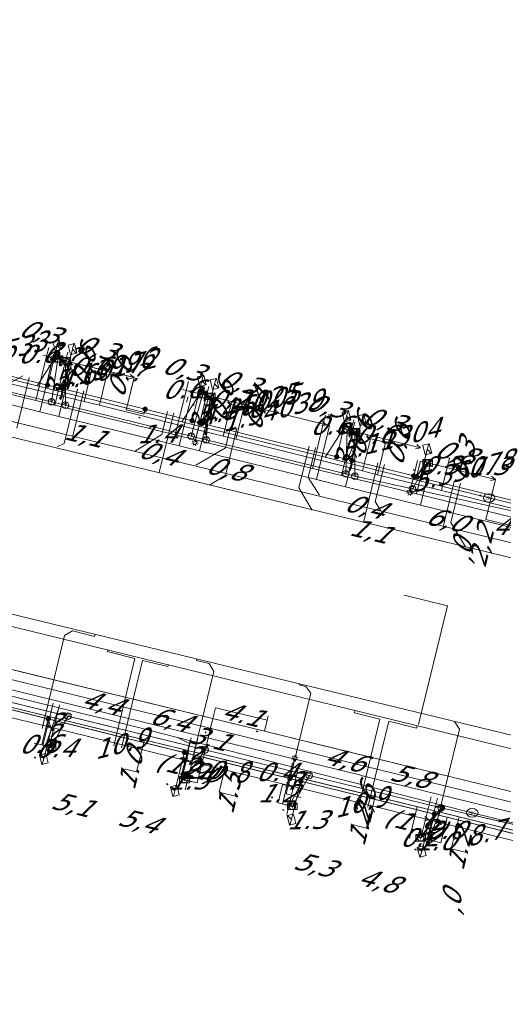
# Model space of a CAD drawing. Header units: metres. Extents: x 124576 to 133557, y 395865 to 402386.
# Tile 69 of 256: x 126181 to 126218, y 398135 to 398210. Entities that reach past the tile are written whole.
import ezdxf
from ezdxf.enums import TextEntityAlignment as Align

# ---------------------------------------------------------------- set-up
doc = ezdxf.new("R2010")
doc.units = ezdxf.units.M
doc.header["$MEASUREMENT"] = 0
for name, color, linetype, lineweight, true_color in [('LG_Datatransport_KPN_BV', 3, 'Continuous', 13, 0x00ff00), ('LG_Datatransport_Reggefiber_Operator_BV', 3, 'Continuous', 13, 0x00ff00), ('LG_Datatransport_Ziggo_BV', 3, 'Continuous', 13, 0x00ff00), ('LG_Laag_Spanning_Enexis_Netbeheer_BV', 7, 'Continuous', 13, 0x960000), ('LG_Midden_Spanning_Enexis_Netbeheer_BV', 7, 'Continuous', 13, 0xd20000), ('LG_Riool_Vrij_Verval_Gemeente_Tilburg_Ruimtelijke_Uitvoering', 7, 'Continuous', 13, 0xca00a0), ('LG_unet-4_Brabant_Water', 5, 'Continuous', 13, 0x0000ff), ('LG_warmte_Ennatuurlijk_BV', 7, 'Continuous', 13, 0x008080), ('MV_Datatransport_lijn', 3, 'Continuous', 0, 0x00ff00), ('MV_warmte_lijn', 7, 'Continuous', 0, 0x008080)]:
    doc.layers.add(name, color=color, linetype=linetype, lineweight=lineweight, true_color=true_color)
for name, color, linetype, lineweight in [('LG_Datatransport_P_KPN_BV', 7, 'Continuous', 0), ('LG_Laag_Spanning_P_Enexis_Netbeheer_BV', 7, 'Continuous', 0), ('LG_unet-4_P_Brabant_Water', 7, 'Continuous', 0), ('MV_Datatransport', 7, 'Continuous', 0), ('MV_Laag_Spanning', 7, 'Continuous', 0), ('MV_Laag_Spanning_lijn', 7, 'Continuous', 0), ('MV_Laag_Spanning_pijl', 7, 'Continuous', 0), ('MV_Midden_Spanning', 7, 'Continuous', 0), ('MV_Midden_Spanning_lijn', 7, 'Continuous', 0), ('MV_Midden_Spanning_pijl', 7, 'Continuous', 0), ('MV_unet-4', 7, 'Continuous', 0), ('MV_warmte', 7, 'Continuous', 0)]:
    doc.layers.add(name, color=color, linetype=linetype, lineweight=lineweight)
doc.styles.add('Klic_Annotatie', font='verdanai.ttf', dxfattribs={"oblique": 20, "height": 1.4})
doc.styles.add('Style-Arial', font='arial.ttf')

# ---------------------------------------------------------------- blocks, each defined once
blk = doc.blocks.new('Mof')
at = {"layer": 'LG_Laag_Spanning_P_Enexis_Netbeheer_BV'}
h = blk.add_hatch(color=256, dxfattribs=at)
edge = h.paths.add_edge_path()
edge.add_arc((0, 0), 2, 0, 360)
blk = doc.blocks.new('DeliveryPoint')
at = {"layer": 'LG_Laag_Spanning_P_Enexis_Netbeheer_BV', "flags": 128}
blk.add_lwpolyline([(-3.75, -2.5), (3.75, -2.5), (3.75, 2.5), (-3.75, 2.5), (-3.75, -2.5)], close=True, dxfattribs=at)
blk.add_lwpolyline([(-3.75, 2.5), (-3.75, 2.16), (0, 0), (3.75, 2.16)], dxfattribs=at)
blk = doc.blocks.new('Streetlight')
at = {"layer": 'LG_Laag_Spanning_P_Enexis_Netbeheer_BV'}
for p, q in [((-1.77, 1.77), (-1.06, 1.06)), ((0, 2.5), (0, 1.5)), ((1.77, 1.77), (1.06, 1.06)), ((-1.06, -1.06), (-1.77, -1.77)), ((0, -1.5), (0, -2.5)), ((1.06, -1.06), (1.77, -1.77))]:
    blk.add_line(p, q, dxfattribs=at)
at = {"layer": 'LG_Laag_Spanning_P_Enexis_Netbeheer_BV', "flags": 128}
for points in [[(-2.5, 0), (-1.5, 0)], [(1.5, 0), (2.5, 0)]]:
    blk.add_lwpolyline(points, dxfattribs=at)
at = {"layer": 'LG_Laag_Spanning_P_Enexis_Netbeheer_BV'}
blk.add_circle((0, 0), 1.5, dxfattribs=at)
blk = doc.blocks.new('m_pijl')
at = {"layer": 'MV_Laag_Spanning_pijl'}
blk.add_hatch(color=7, dxfattribs=at).paths.add_polyline_path([(-1, -0.33), (-1, 0), (-1, 0.33), (0, 0)])
at = {"layer": 'MV_Laag_Spanning_pijl', "flags": 128}
blk.add_lwpolyline([(-1, 0), (-1, 0.33), (0, 0), (-1, -0.33), (-1, 0)], close=True, dxfattribs=at)
blk = doc.blocks.new('m_pijl_1')
at = {"layer": 'MV_Midden_Spanning_pijl'}
blk.add_hatch(color=7, dxfattribs=at).paths.add_polyline_path([(-1, -0.33), (-1, 0), (-1, 0.33), (0, 0)])
at = {"layer": 'MV_Midden_Spanning_pijl', "flags": 128}
blk.add_lwpolyline([(-1, 0), (-1, 0.33), (0, 0), (-1, -0.33), (-1, 0)], close=True, dxfattribs=at)
blk = doc.blocks.new('FireHydrant')
at = {"layer": 'LG_unet-4_P_Brabant_Water'}
blk.add_ellipse((0, 0), major_axis=(4.45, 0), ratio=0.727642, dxfattribs=at)
at = {"layer": 'LG_unet-4_P_Brabant_Water', "style": 'Style-Arial'}
blk.add_text('BK', height=2.5, dxfattribs=at).set_placement((0, 0), align=Align.MIDDLE_CENTER)
blk = doc.blocks.new('Onbekend_3')
at = {"layer": 'LG_Datatransport_P_KPN_BV'}
blk.add_hatch(color=256, dxfattribs=at).paths.add_polyline_path([(-0.25, -1.07, -0.262633), (0.23, 0.15), (0.59, 0.47, 0.379827), (0.7, 1.26), (0.69, 1.26, 0.228508), (-0.03, 1.53), (-0.03, 1.52, 0.459053), (-0.82, 0.79), (-1.29, 0.85, -0.414214), (-0.08, 2, -0.243799), (1.09, 1.52, -0.379827), (0.9, 0.11), (0.54, -0.2, 0.262633), (0.23, -1.08), (-0.17, -1.07)])
blk.add_circle((0, 0), 2.5, dxfattribs=at)
at = {"layer": 'LG_Datatransport_P_KPN_BV', "extrusion": (0, 0, -1)}
blk.add_solid([(0.34, -2.06), (-0.21, -2.06), (0.34, -1.51), (-0.21, -1.51)], dxfattribs=at)
blk = doc.blocks.new('PuntVanLevering_1')
at = {"layer": 'LG_Datatransport_P_KPN_BV', "flags": 128}
blk.add_lwpolyline([(-3.75, -2.5), (3.75, -2.5), (3.75, 2.5), (-3.75, 2.5), (-3.75, -2.5)], close=True, dxfattribs=at)
blk.add_lwpolyline([(-3.75, 2.5), (-3.75, 2.16), (0, 0), (3.75, 2.16)], dxfattribs=at)

msp = doc.modelspace()

# ---------------------------------------------------------------- linework, layer by layer
at = {"layer": 'LG_Datatransport_KPN_BV'}
for p, q in [((126183.19, 398181.22), (126183.69, 398184.5)), ((126184.26, 398180.96), (126184.27, 398184.36)), ((126183.19, 398181.22), (126172.85, 398183.67)), ((126193.88, 398178.61), (126194.76, 398181.79)), ((126195.04, 398178.32), (126195.34, 398181.65)), ((126184.26, 398180.96), (126183.19, 398181.22)), ((126193.88, 398178.61), (126184.26, 398180.96)), ((126195.04, 398178.32), (126193.88, 398178.61)), ((126205.73, 398175.71), (126205.83, 398179.08)), ((126206.41, 398175.55), (126206.42, 398178.94)), ((126205.73, 398175.71), (126195.04, 398178.32)), ((126210.82, 398174.56), (126211.98, 398176.56)), ((126206.41, 398175.55), (126205.73, 398175.71)), ((126210.82, 398174.56), (126206.41, 398175.55)), ((126210.82, 398174.56), (126234.91, 398169.23)), ((126176.17, 398159.2), (126184.46, 398157.18)), ((126184.46, 398157.18), (126183.17, 398154.8)), ((126184.46, 398157.18), (126194.95, 398154.61)), ((126194.95, 398154.61), (126193.37, 398152.33)), ((126194.95, 398154.61), (126202.92, 398152.65)), ((126202.92, 398152.65), (126201.63, 398150.28)), ((126202.92, 398152.65), (126213.02, 398150.17)), ((126213.02, 398150.17), (126211.45, 398147.88)), ((126213.02, 398150.17), (126221.72, 398148.17))]:
    msp.add_line(p, q, dxfattribs=at)
at = {"layer": 'LG_Datatransport_Reggefiber_Operator_BV'}
for p, q in [((126183.193, 398181.222), (126183.686, 398184.499)), ((126184.262, 398180.961), (126184.268, 398184.357)), ((126172.849, 398183.669), (126183.193, 398181.222)), ((126193.879, 398178.609), (126194.76, 398181.791)), ((126195.044, 398178.324), (126195.342, 398181.649)), ((126183.193, 398181.222), (126184.262, 398180.961)), ((126184.262, 398180.961), (126193.879, 398178.609)), ((126193.879, 398178.609), (126195.044, 398178.324)), ((126205.73, 398175.711), (126205.834, 398179.083)), ((126206.41, 398175.545), (126206.416, 398178.941)), ((126195.044, 398178.324), (126205.73, 398175.711)), ((126210.818, 398174.564), (126211.983, 398176.56)), ((126205.73, 398175.711), (126206.41, 398175.545)), ((126206.41, 398175.545), (126210.818, 398174.564)), ((126210.818, 398174.564), (126234.91, 398169.23)), ((126176.172, 398159.199), (126184.457, 398157.181)), ((126183.166, 398154.802), (126184.457, 398157.181)), ((126184.457, 398157.181), (126194.947, 398154.61)), ((126193.371, 398152.327), (126194.947, 398154.61)), ((126194.947, 398154.61), (126202.919, 398152.649)), ((126201.633, 398150.285), (126202.919, 398152.649)), ((126202.919, 398152.649), (126213.02, 398150.174)), ((126211.446, 398147.885), (126213.02, 398150.174))]:
    msp.add_line(p, q, dxfattribs=at)
at = {"layer": 'LG_Datatransport_Reggefiber_Operator_BV', "flags": 128}
for points in [[(126138.916, 398168.588), (126165.488, 398161.818), (126176.172, 398159.199), (126184.457, 398157.181), (126194.947, 398154.61), (126202.919, 398152.649), (126213.02, 398150.174), (126221.718, 398148.174), (126225.188, 398147.293), (126225.216, 398147.287), (126231.095, 398145.727), (126239.177, 398143.775), (126247.905, 398141.636)], [(126213.02, 398150.174), (126221.718, 398148.174), (126225.188, 398147.293)]]:
    msp.add_lwpolyline(points, dxfattribs=at)
at = {"layer": 'LG_Datatransport_Ziggo_BV'}
for p, q in [((126176.012, 398183.581), (126185.7, 398181.249)), ((126186.27, 398183.616), (126185.7, 398181.249)), ((126187.439, 398183.33), (126186.87, 398180.967)), ((126185.7, 398181.249), (126186.87, 398180.967)), ((126186.87, 398180.967), (126196.338, 398178.603)), ((126196.939, 398181.01), (126196.338, 398178.603)), ((126197.911, 398180.772), (126197.309, 398178.36)), ((126196.338, 398178.603), (126197.309, 398178.36)), ((126197.309, 398178.36), (126206.986, 398175.943)), ((126207.601, 398178.403), (126206.986, 398175.943)), ((126208.767, 398178.118), (126208.151, 398175.652)), ((126213.659, 398176.922), (126213.037, 398174.431)), ((126206.986, 398175.943), (126208.151, 398175.652)), ((126208.151, 398175.652), (126213.037, 398174.431)), ((126213.037, 398174.431), (126218.883, 398172.97)), ((126190.305, 398155.364), (126179.123, 398158.098)), ((126189.703, 398152.924), (126190.305, 398155.364)), ((126196.622, 398153.82), (126190.305, 398155.364)), ((126196.017, 398151.381), (126196.622, 398153.82)), ((126207.959, 398151.047), (126196.622, 398153.82)), ((126207.384, 398148.602), (126207.959, 398151.047)), ((126214.392, 398149.474), (126207.959, 398151.047)), ((126213.794, 398147.035), (126214.392, 398149.474)), ((126225.067, 398146.865), (126214.392, 398149.474))]:
    msp.add_line(p, q, dxfattribs=at)
at = {"layer": 'LG_Datatransport_Ziggo_BV', "flags": 128}
for points in [[(126208.767, 398178.118), (126208.151, 398175.652), (126206.986, 398175.943), (126197.309, 398178.36), (126196.338, 398178.603), (126186.87, 398180.967), (126185.7, 398181.249), (126176.012, 398183.581), (126175.233, 398183.769), (126146.502, 398190.732), (126146.624, 398191.217)], [(126197.911, 398180.772), (126197.309, 398178.36), (126196.338, 398178.603), (126186.87, 398180.967), (126185.7, 398181.249), (126176.012, 398183.581), (126175.233, 398183.769), (126146.502, 398190.732), (126146.624, 398191.217)], [(126186.27, 398183.616), (126185.7, 398181.249), (126176.012, 398183.581), (126175.233, 398183.769), (126146.502, 398190.732), (126146.624, 398191.217)], [(126213.659, 398176.922), (126213.037, 398174.431), (126208.151, 398175.652), (126206.986, 398175.943), (126197.309, 398178.36), (126196.338, 398178.603), (126186.87, 398180.967), (126185.7, 398181.249), (126176.012, 398183.581), (126175.233, 398183.769), (126146.502, 398190.732), (126146.624, 398191.217)], [(126207.601, 398178.403), (126206.986, 398175.943), (126197.309, 398178.36), (126196.338, 398178.603), (126186.87, 398180.967), (126185.7, 398181.249), (126176.012, 398183.581), (126175.233, 398183.769), (126146.502, 398190.732), (126146.624, 398191.217)], [(126196.939, 398181.01), (126196.338, 398178.603), (126186.87, 398180.967), (126185.7, 398181.249), (126176.012, 398183.581), (126175.233, 398183.769), (126146.502, 398190.732), (126146.624, 398191.217)], [(126187.439, 398183.33), (126186.87, 398180.967), (126185.7, 398181.249), (126176.012, 398183.581), (126175.233, 398183.769), (126146.502, 398190.732), (126146.624, 398191.217)], [(126146.624, 398191.217), (126146.502, 398190.732), (126175.233, 398183.769), (126176.012, 398183.581), (126185.7, 398181.249), (126186.87, 398180.967), (126196.338, 398178.603), (126197.309, 398178.36), (126206.986, 398175.943), (126208.151, 398175.652), (126213.037, 398174.431), (126218.883, 398172.97), (126234.651, 398169.243), (126242.626, 398167.251), (126245.148, 398166.621), (126253.015, 398164.656)], [(126125.687, 398030.378), (126125.631, 398030.188), (126104.129, 398035.391), (126110.695, 398060.408), (126124.034, 398116.003), (126136.778, 398168.45), (126247.83, 398141.3)], [(126168.307, 398092.184), (126168.341, 398092.142), (126153.065, 398096.488), (126143.413, 398098.425), (126121.095, 398103.755), (126136.778, 398168.45), (126247.83, 398141.3)], [(126247.83, 398141.3), (126242.773, 398142.536), (126231.971, 398145.177), (126225.067, 398146.865), (126214.392, 398149.474), (126207.959, 398151.047), (126196.622, 398153.82), (126190.305, 398155.364), (126179.123, 398158.098), (126173.292, 398159.523), (126158.263, 398163.197), (126138.896, 398167.932), (126136.987, 398168.399), (126136.778, 398168.45), (126135.749, 398164.212), (126135.445, 398162.958), (126134.418, 398158.728), (126134.171, 398157.712), (126133.122, 398153.388), (126132.899, 398152.467), (126131.631, 398147.246), (126130.344, 398141.944), (126129.082, 398136.759), (126127.803, 398131.497)], [(126247.83, 398141.3), (126242.773, 398142.536), (126231.971, 398145.177), (126225.067, 398146.865), (126214.392, 398149.474), (126207.959, 398151.047), (126196.622, 398153.82), (126190.305, 398155.364), (126179.123, 398158.098), (126173.292, 398159.523), (126158.263, 398163.197), (126138.896, 398167.932), (126136.987, 398168.399), (126136.778, 398168.45), (126135.749, 398164.212), (126135.445, 398162.958), (126134.418, 398158.728), (126134.171, 398157.712), (126133.122, 398153.388), (126132.899, 398152.467), (126131.631, 398147.246), (126130.344, 398141.944), (126129.082, 398136.759), (126127.803, 398131.497)], [(126158.218, 398162.979), (126158.263, 398163.197), (126247.83, 398141.3)], [(126247.83, 398141.3), (126242.773, 398142.536), (126231.971, 398145.177), (126225.067, 398146.865), (126214.392, 398149.474), (126207.959, 398151.047), (126196.622, 398153.82), (126190.305, 398155.364), (126179.123, 398158.098), (126173.292, 398159.523), (126158.263, 398163.197), (126158.218, 398162.979)], [(126247.83, 398141.3), (126242.773, 398142.536), (126231.971, 398145.177), (126225.067, 398146.865), (126214.392, 398149.474), (126207.959, 398151.047), (126196.622, 398153.82), (126190.305, 398155.364), (126179.123, 398158.098), (126173.292, 398159.523), (126158.263, 398163.197), (126158.218, 398162.979)], [(126247.83, 398141.3), (126242.773, 398142.536), (126231.971, 398145.177), (126225.067, 398146.865), (126214.392, 398149.474), (126207.959, 398151.047), (126196.622, 398153.82), (126190.305, 398155.364), (126179.123, 398158.098), (126173.292, 398159.523), (126158.263, 398163.197), (126158.218, 398162.979)], [(126242.16, 398140.1), (126242.773, 398142.536), (126231.971, 398145.177), (126225.067, 398146.865), (126214.392, 398149.474), (126207.959, 398151.047), (126196.622, 398153.82), (126190.305, 398155.364), (126179.123, 398158.098), (126173.292, 398159.523), (126158.263, 398163.197), (126158.218, 398162.979)], [(126231.375, 398142.737), (126231.971, 398145.177), (126225.067, 398146.865), (126214.392, 398149.474), (126207.959, 398151.047), (126196.622, 398153.82), (126190.305, 398155.364), (126179.123, 398158.098), (126173.292, 398159.523), (126158.263, 398163.197), (126158.218, 398162.979)], [(126224.479, 398144.422), (126225.067, 398146.865), (126214.392, 398149.474), (126207.959, 398151.047), (126196.622, 398153.82), (126190.305, 398155.364), (126179.123, 398158.098), (126173.292, 398159.523), (126158.263, 398163.197), (126158.218, 398162.979)], [(126213.794, 398147.035), (126214.392, 398149.474), (126207.959, 398151.047), (126196.622, 398153.82), (126190.305, 398155.364), (126179.123, 398158.098), (126173.292, 398159.523), (126158.263, 398163.197), (126158.218, 398162.979)], [(126207.384, 398148.602), (126207.959, 398151.047), (126196.622, 398153.82), (126190.305, 398155.364), (126179.123, 398158.098), (126173.292, 398159.523), (126158.263, 398163.197), (126158.218, 398162.979)], [(126196.017, 398151.381), (126196.622, 398153.82), (126190.305, 398155.364), (126179.123, 398158.098), (126173.292, 398159.523), (126158.263, 398163.197), (126158.218, 398162.979)], [(126189.703, 398152.924), (126190.305, 398155.364), (126179.123, 398158.098), (126173.292, 398159.523), (126158.263, 398163.197), (126158.218, 398162.979)]]:
    msp.add_lwpolyline(points, dxfattribs=at)
at = {"layer": 'LG_Laag_Spanning_Enexis_Netbeheer_BV'}
for p, q in [((126182.887, 398182.495), (126183.632, 398185.542)), ((126184.053, 398182.212), (126184.797, 398185.257)), ((126193.956, 398179.77), (126194.706, 398182.834)), ((126205.02, 398177.019), (126205.78, 398180.126)), ((126194.538, 398179.625), (126194.168, 398178.109)), ((126206.184, 398176.73), (126206.945, 398179.841)), ((126210.914, 398175.554), (126210.624, 398174.305)), ((126193.367, 398154.405), (126192.646, 398151.475)), ((126201.437, 398152.414), (126201.82, 398153.968)), ((126202.283, 398152.206), (126201.562, 398149.274))]:
    msp.add_line(p, q, dxfattribs=at)
at = {"layer": 'LG_Laag_Spanning_Enexis_Netbeheer_BV', "flags": 128}
for points in [[(126218.919, 398173.564), (126211.135, 398175.499), (126210.914, 398175.554), (126206.184, 398176.73), (126205.02, 398177.019), (126194.732, 398179.577), (126194.538, 398179.625), (126193.956, 398179.77), (126190.366, 398180.662), (126187.112, 398181.471), (126184.053, 398182.212), (126182.887, 398182.495), (126178.082, 398183.66), (126172.877, 398184.921), (126171.866, 398185.166), (126165.612, 398186.681), (126162.306, 398187.517), (126154.222, 398189.562), (126147.933, 398191.06), (126143.627, 398192.085)], [(126218.919, 398173.564), (126211.135, 398175.499), (126210.914, 398175.554), (126206.184, 398176.73), (126205.02, 398177.019), (126194.732, 398179.577), (126194.538, 398179.625), (126193.956, 398179.77), (126190.366, 398180.662), (126187.112, 398181.471), (126184.053, 398182.212), (126182.887, 398182.495), (126178.082, 398183.66), (126172.877, 398184.921), (126171.866, 398185.166), (126165.612, 398186.681), (126162.306, 398187.517), (126154.222, 398189.562), (126147.933, 398191.06), (126143.627, 398192.085)], [(126218.919, 398173.564), (126211.135, 398175.499), (126210.914, 398175.554), (126206.184, 398176.73), (126205.02, 398177.019), (126194.732, 398179.577), (126194.538, 398179.625), (126193.956, 398179.77), (126190.366, 398180.662), (126187.112, 398181.471), (126184.053, 398182.212), (126182.887, 398182.495), (126178.082, 398183.66), (126172.877, 398184.921), (126171.866, 398185.166), (126165.612, 398186.681), (126162.306, 398187.517), (126154.222, 398189.562), (126147.933, 398191.06), (126143.627, 398192.085)], [(126194.732, 398179.577), (126195.127, 398180.349), (126195.677, 398182.596)], [(126211.135, 398175.499), (126211.639, 398176.299), (126211.956, 398177.596)], [(126220.161, 398147.813), (126217.084, 398148.568), (126212.495, 398149.694), (126212.077, 398149.797), (126211.646, 398149.903), (126211.426, 398149.957), (126203.202, 398151.979), (126202.283, 398152.206), (126201.437, 398152.414), (126193.367, 398154.405), (126192.413, 398154.641), (126184.29, 398156.652), (126182.951, 398156.984), (126175.889, 398158.737)], [(126220.161, 398147.813), (126217.084, 398148.568), (126212.495, 398149.694), (126212.077, 398149.797), (126211.646, 398149.903), (126211.426, 398149.957), (126203.202, 398151.979), (126202.283, 398152.206), (126201.437, 398152.414), (126193.367, 398154.405), (126192.413, 398154.641), (126184.29, 398156.652), (126182.951, 398156.984), (126175.889, 398158.737)], [(126175.889, 398158.737), (126182.951, 398156.984), (126184.29, 398156.652), (126192.413, 398154.641), (126193.367, 398154.405), (126201.437, 398152.414), (126202.283, 398152.206), (126203.202, 398151.979), (126211.426, 398149.957), (126211.646, 398149.903), (126212.077, 398149.797), (126212.495, 398149.694), (126217.084, 398148.568), (126220.161, 398147.813)], [(126182.951, 398156.984), (126183.166, 398156.178), (126182.612, 398153.911)], [(126212.495, 398149.694), (126212.065, 398149.05), (126211.524, 398146.837)]]:
    msp.add_lwpolyline(points, dxfattribs=at)
at = {"layer": 'LG_Midden_Spanning_Enexis_Netbeheer_BV'}
for p, q in [((126176.641, 398161.606), (126199.488, 398156.039)), ((126199.488, 398156.039), (126213.856, 398152.51))]:
    msp.add_line(p, q, dxfattribs=at)
at = {"layer": 'LG_Midden_Spanning_Enexis_Netbeheer_BV', "flags": 128}
for points in [[(126152.871, 398164.356), (126153.665, 398164.163), (126154.575, 398164.084), (126155.347, 398164.455), (126156.618, 398165.852), (126157.769, 398166.204), (126176.641, 398161.606), (126199.488, 398156.039), (126213.856, 398152.51), (126248.446, 398144.076)], [(126155.501, 398163.762), (126193.204, 398154.432), (126229.268, 398145.576), (126247.792, 398141.129)], [(126155.501, 398163.762), (126193.204, 398154.432), (126229.268, 398145.576), (126247.792, 398141.129)], [(126176.641, 398161.606), (126199.488, 398156.039), (126213.856, 398152.51), (126248.446, 398144.076)], [(126199.488, 398156.039), (126205.192, 398154.638), (126213.856, 398152.51)], [(126199.488, 398156.039), (126205.192, 398154.638), (126213.856, 398152.51)], [(126199.488, 398156.039), (126205.192, 398154.638), (126213.856, 398152.51)], [(126213.856, 398152.51), (126248.446, 398144.076)]]:
    msp.add_lwpolyline(points, dxfattribs=at)
at = {"layer": 'LG_Riool_Vrij_Verval_Gemeente_Tilburg_Ruimtelijke_Uitvoering'}
for p, q in [((126181.006, 398183.202), (126176.295, 398180.667)), ((126181.492, 398183.083), (126180.556, 398179.209)), ((126184.168, 398178.036), (126185.182, 398182.181)), ((126184.826, 398178.62), (126185.668, 398182.062)), ((126191.436, 398175.815), (126192.552, 398180.378)), ((126191.631, 398178.719), (126192.066, 398180.497)), ((126225.98, 398168.59), (126179.64, 398179.86)), ((126178.26, 398178.99), (126225.04, 398167.67)), ((126191.631, 398178.719), (126189.547, 398177.423)), ((126196.507, 398177.715), (126196.899, 398179.314)), ((126196.508, 398175.613), (126197.384, 398179.195)), ((126184.168, 398178.036), (126183.635, 398177.784)), ((126202.905, 398177.845), (126202.125, 398174.655)), ((126196.507, 398177.715), (126194.242, 398176.393)), ((126203.391, 398177.726), (126202.833, 398175.446)), ((126207.065, 398171.988), (126208.182, 398176.554)), ((126207.976, 398173.607), (126208.668, 398176.435)), ((126195.292, 398174.85), (126196.508, 398175.613)), ((126202.833, 398175.446), (126203.703, 398174.082)), ((126213.185, 398171.758), (126214.01, 398175.128)), ((126213.759, 398171.999), (126214.495, 398175.009)), ((126202.125, 398174.655), (126203.134, 398172.939)), ((126207.976, 398173.607), (126208.406, 398172.876)), ((126213.759, 398171.999), (126214.886, 398170.135)), ((126210.179, 398166.44), (126213.493, 398165.631)), ((126231.68, 398151.44), (126174.62, 398165.39)), ((126179.96, 398165.04), (126230.76, 398152.73)), ((126213.493, 398165.631), (126211.278, 398156.558)), ((126187.448, 398162.121), (126187.477, 398162.242)), ((126187.448, 398162.121), (126189.584, 398161.594)), ((126187.965, 398154.914), (126189.584, 398161.594)), ((126188.549, 398154.774), (126190.166, 398161.45)), ((126190.166, 398161.45), (126192.108, 398160.97)), ((126192.108, 398160.97), (126192.14, 398161.1)), ((126206.379, 398157.445), (126206.418, 398157.604)), ((126206.379, 398157.445), (126208.321, 398156.965)), ((126206.729, 398150.395), (126208.321, 398156.965)), ((126207.409, 398150.231), (126209, 398156.797)), ((126209, 398156.797), (126211.136, 398156.269)), ((126211.136, 398156.269), (126211.177, 398156.439))]:
    msp.add_line(p, q, dxfattribs=at)
at = {"layer": 'LG_Riool_Vrij_Verval_Gemeente_Tilburg_Ruimtelijke_Uitvoering', "flags": 128}
for points in [[(126182.472, 398156.237), (126184.194, 398163.343), (126184.797, 398163.705), (126186.488, 398163.273), (126186.535, 398163.449)], [(126193.896, 398153.486), (126195.619, 398160.596), (126195.252, 398161.205), (126194.281, 398161.453), (126194.31, 398161.565)], [(126201.284, 398151.706), (126203.036, 398158.936), (126202.648, 398159.456), (126202.161, 398159.577), (126202.182, 398159.658)], [(126212.659, 398148.967), (126214.407, 398156.181), (126214.039, 398156.785)]]:
    msp.add_lwpolyline(points, dxfattribs=at)
at = {"layer": 'LG_unet-4_Brabant_Water'}
for p, q in [((126182.09, 398182.44), (126183.45, 398184.56)), ((126183.93, 398181.99), (126184.64, 398184.27)), ((126193.17, 398179.7), (126194.55, 398181.84)), ((126194.6, 398179.34), (126195.64, 398181.58)), ((126204.13, 398176.98), (126205.53, 398179.16)), ((126205.75, 398176.58), (126206.72, 398178.87)), ((126210.95, 398175.29), (126211.94, 398176.57)), ((126183.76, 398157.83), (126182.75, 398154.91)), ((126202.79, 398153.01), (126201.41, 398150.34)), ((126213.16, 398150.36), (126212.02, 398147.75))]:
    msp.add_line(p, q, dxfattribs=at)
at = {"layer": 'LG_unet-4_Brabant_Water', "flags": 128}
for points in [[(126143.33, 398191.83), (126143.66, 398191.75), (126149.97, 398190.25), (126170.84, 398185.2), (126172.75, 398184.74), (126176.12, 398183.92), (126182.09, 398182.44), (126183.93, 398181.99), (126193.17, 398179.7), (126194.6, 398179.34), (126204.13, 398176.98), (126205.75, 398176.58), (126210.95, 398175.29), (126216.69, 398173.87)], [(126216.69, 398173.87), (126243.15, 398167.41), (126245.72, 398166.78), (126250.97, 398165.5), (126253.088, 398164.983)], [(126137.63, 398169.31), (126163.31, 398162.84), (126165.4, 398162.33), (126174.45, 398160.11), (126183.76, 398157.83), (126187.36, 398156.95), (126192.83, 398155.55), (126202.79, 398153.01), (126213.16, 398150.36), (126215.39, 398149.79)], [(126192.83, 398155.55), (126193.75, 398155.09), (126193.08, 398152.4)], [(126215.39, 398149.79), (126221.42, 398148.32), (126231.83, 398145.77), (126239.11, 398144), (126247.949, 398141.834)]]:
    msp.add_lwpolyline(points, dxfattribs=at)
at = {"layer": 'LG_warmte_Ennatuurlijk_BV'}
for p, q in [((126182.989, 398185.39), (126182.821, 398184.711)), ((126181.987, 398181.315), (126182.821, 398184.711)), ((126183.113, 398184.639), (126182.53, 398184.783)), ((126184.446, 398185.034), (126184.278, 398184.355)), ((126182.294, 398180.468), (126183.307, 398184.592)), ((126183.444, 398180.958), (126184.278, 398184.355)), ((126183.751, 398180.111), (126184.764, 398184.235)), ((126184.57, 398184.283), (126183.987, 398184.426)), ((126193.674, 398182.778), (126193.506, 398182.098)), ((126195.228, 398182.398), (126195.061, 398181.718)), ((126192.671, 398178.697), (126193.506, 398182.098)), ((126192.978, 398177.85), (126193.992, 398181.979)), ((126193.798, 398182.026), (126193.215, 398182.17)), ((126194.225, 398178.317), (126195.061, 398181.718)), ((126194.532, 398177.47), (126195.546, 398181.599)), ((126195.352, 398181.646), (126194.769, 398181.79)), ((126204.165, 398180.212), (126203.997, 398179.533)), ((126203.161, 398176.128), (126203.997, 398179.533)), ((126203.468, 398175.281), (126204.483, 398179.413)), ((126204.289, 398179.461), (126203.706, 398179.604)), ((126206.399, 398179.666), (126206.232, 398178.986)), ((126205.395, 398175.58), (126206.232, 398178.986)), ((126205.702, 398174.733), (126206.717, 398178.867)), ((126206.523, 398178.914), (126205.94, 398179.058)), ((126211.894, 398177.303), (126211.726, 398176.623)), ((126211.125, 398174.176), (126211.726, 398176.623)), ((126211.432, 398173.329), (126212.212, 398176.504)), ((126212.018, 398176.551), (126211.435, 398176.695)), ((126183.312, 398158.172), (126182.522, 398154.94)), ((126183.798, 398158.053), (126183.008, 398154.821)), ((126193.885, 398155.521), (126193.11, 398152.35)), ((126194.371, 398155.403), (126193.596, 398152.232)), ((126182.716, 398154.892), (126183.299, 398154.749)), ((126182.841, 398154.141), (126183.008, 398154.821)), ((126201.652, 398153.605), (126200.881, 398150.45)), ((126202.138, 398153.486), (126201.367, 398150.331)), ((126193.304, 398152.303), (126193.887, 398152.16)), ((126193.429, 398151.552), (126193.596, 398152.232)), ((126212.242, 398151.024), (126211.469, 398147.861)), ((126212.728, 398150.905), (126211.955, 398147.742)), ((126201.075, 398150.403), (126201.658, 398150.26)), ((126201.2, 398149.651), (126201.367, 398150.331)), ((126211.663, 398147.814), (126212.246, 398147.671)), ((126211.788, 398147.062), (126211.955, 398147.742))]:
    msp.add_line(p, q, dxfattribs=at)
at = {"layer": 'LG_warmte_Ennatuurlijk_BV', "flags": 128}
for points in [[(126252.696, 398163.22), (126244.503, 398165.228), (126242.852, 398165.632), (126211.432, 398173.329), (126205.702, 398174.733), (126203.468, 398175.281), (126194.532, 398177.47), (126192.978, 398177.85), (126183.751, 398180.111), (126182.294, 398180.468), (126172.678, 398182.824), (126170.93, 398183.252), (126140.67, 398190.665), (126141.906, 398195.747), (126143.18, 398200.995), (126144.43, 398206.146), (126145.916, 398212.268), (126147.096, 398217.127), (126148.275, 398221.986), (126149.514, 398227.087), (126150.823, 398232.481), (126152.168, 398238.02), (126154.606, 398248.063)], [(126252.859, 398163.952), (126244.194, 398166.075), (126242.543, 398166.479), (126211.125, 398174.176), (126205.395, 398175.58), (126203.161, 398176.128), (126194.225, 398178.317), (126192.671, 398178.697), (126183.444, 398180.958), (126181.987, 398181.315), (126172.371, 398183.671), (126170.623, 398184.099), (126141.576, 398191.215), (126142.396, 398194.59), (126142.753, 398196.059), (126144.027, 398201.307), (126145.277, 398206.457), (126146.763, 398212.579), (126147.943, 398217.438), (126149.122, 398222.297), (126150.361, 398227.399), (126151.67, 398232.793), (126153.014, 398238.332), (126155.334, 398247.887)], [(126248.275, 398143.304), (126241.908, 398144.861), (126241.722, 398144.907), (126230.281, 398147.706), (126230.066, 398147.759), (126218.65, 398150.552), (126218.41, 398150.61), (126206.941, 398153.416), (126206.753, 398153.462), (126195.314, 398156.261), (126195.097, 398156.314), (126183.665, 398159.11), (126183.441, 398159.165), (126172.011, 398161.962), (126171.785, 398162.017), (126160.369, 398164.81), (126160.128, 398164.869), (126148.715, 398167.661), (126148.472, 398167.72), (126137.044, 398170.516), (126136.816, 398170.572), (126135.694, 398170.846), (126135.361, 398169.486)], [(126248.112, 398142.571), (126241.971, 398144.074), (126241.73, 398144.133), (126230.315, 398146.925), (126230.103, 398146.977), (126218.659, 398149.777), (126218.471, 398149.823), (126207.003, 398152.629), (126206.763, 398152.688), (126195.346, 398155.48), (126195.136, 398155.532), (126183.69, 398158.332), (126183.487, 398158.382), (126172.034, 398161.184), (126171.833, 398161.233), (126160.378, 398164.035), (126160.191, 398164.081), (126148.721, 398166.887), (126148.537, 398166.932), (126137.065, 398169.739), (126136.866, 398169.788), (126136.244, 398169.94), (126136.09, 398169.308)]]:
    msp.add_lwpolyline(points, dxfattribs=at)
at = {"layer": 'MV_Datatransport_lijn'}
for p, q in [((126186.856, 398183.473), (126186.273, 398183.616)), ((126186.856, 398183.473), (126187.439, 398183.33)), ((126197.522, 398180.867), (126196.939, 398181.01)), ((126197.522, 398180.867), (126197.911, 398180.772)), ((126208.184, 398178.26), (126207.601, 398178.403)), ((126208.184, 398178.26), (126208.767, 398178.118)), ((126213.368, 398176.993), (126213.659, 398176.922)), ((126193.103, 398152.093), (126193.7, 398154.534)), ((126188.732, 398153.162), (126189.703, 398152.924)), ((126197.474, 398151.025), (126196.017, 398151.381)), ((126210.589, 398147.818), (126211.186, 398150.258)), ((126206.218, 398148.887), (126207.384, 398148.602)), ((126214.96, 398146.75), (126213.794, 398147.035))]:
    msp.add_line(p, q, dxfattribs=at)
at = {"layer": 'MV_Laag_Spanning_lijn'}
for p, q in [((126189.514, 398183.074), (126189.007, 398181)), ((126195.051, 398181.72), (126194.538, 398179.625)), ((126195.244, 398181.673), (126194.732, 398179.577)), ((126188.91, 398180.612), (126189.007, 398181)), ((126190.269, 398180.274), (126190.366, 398180.662)), ((126211.206, 398176.75), (126210.914, 398175.554)), ((126211.427, 398176.696), (126211.135, 398175.499)), ((126216.424, 398172.22), (126217.167, 398175.293)), ((126182.461, 398154.981), (126182.951, 398156.984)), ((126200.537, 398150.548), (126200.885, 398151.966)), ((126201.145, 398151.232), (126202.278, 398150.953)), ((126212.019, 398147.745), (126212.495, 398149.694))]:
    msp.add_line(p, q, dxfattribs=at)
at = {"layer": 'MV_Laag_Spanning_pijl'}
for p, q in [((126183.977, 398184.428), (126183.394, 398184.57)), ((126183.977, 398184.428), (126184.56, 398184.286)), ((126195.051, 398181.72), (126194.468, 398181.863)), ((126195.051, 398181.72), (126195.244, 398181.673)), ((126188.91, 398180.612), (126190.269, 398180.274)), ((126206.125, 398179.012), (126205.542, 398179.155)), ((126206.125, 398179.012), (126206.708, 398178.87)), ((126211.427, 398176.696), (126211.719, 398176.625)), ((126217.167, 398175.293), (126216.872, 398174.073)), ((126216.424, 398172.22), (126220.406, 398171.243)), ((126181.879, 398155.128), (126182.461, 398154.981)), ((126182.461, 398154.981), (126182.849, 398154.883)), ((126194.341, 398152.088), (126194.823, 398154.046)), ((126194.341, 398152.088), (126192.885, 398152.447)), ((126201.437, 398152.414), (126201.145, 398151.232)), ((126201.301, 398151.864), (126200.885, 398151.966)), ((126200.537, 398150.548), (126201.801, 398150.245)), ((126212.991, 398147.508), (126213.466, 398149.456)), ((126212.019, 398147.745), (126211.825, 398147.792)), ((126212.991, 398147.508), (126212.019, 398147.745))]:
    msp.add_line(p, q, dxfattribs=at)
at = {"layer": 'MV_Midden_Spanning_lijn'}
for p, q in [((126195.549, 398156.999), (126195.754, 398157.831)), ((126195.549, 398156.999), (126195.414, 398157.032)), ((126199.488, 398156.039), (126199.776, 398157.222))]:
    msp.add_line(p, q, dxfattribs=at)
at = {"layer": 'MV_Midden_Spanning_pijl'}
for p, q in [((126195.754, 398157.831), (126199.69, 398156.867)), ((126194.82, 398154.035), (126195.549, 398156.999)), ((126194.341, 398152.088), (126194.82, 398154.035))]:
    msp.add_line(p, q, dxfattribs=at)
at = {"layer": 'MV_warmte_lijn'}
for p, q in [((126183.064, 398184.651), (126183.443, 398184.738)), ((126183.064, 398184.651), (126183.361, 398184.4)), ((126183.064, 398184.651), (126187.297, 398183.616)), ((126184.521, 398184.295), (126184.901, 398184.381)), ((126184.521, 398184.295), (126184.818, 398184.043)), ((126184.521, 398184.295), (126189.514, 398183.074)), ((126189.514, 398183.074), (126188.162, 398183.405)), ((126189.514, 398183.074), (126189.217, 398183.326)), ((126189.514, 398183.074), (126189.217, 398183.326)), ((126189.514, 398183.074), (126189.135, 398182.988)), ((126189.514, 398183.074), (126189.135, 398182.988)), ((126189.411, 398182.651), (126189.305, 398182.229)), ((126193.646, 398181.616), (126193.54, 398181.194)), ((126193.749, 398182.038), (126194.129, 398182.125)), ((126193.749, 398182.038), (126194.046, 398181.787)), ((126193.749, 398182.038), (126198.228, 398180.943)), ((126195.303, 398181.658), (126195.683, 398181.745)), ((126195.303, 398181.658), (126195.6, 398181.407)), ((126195.303, 398181.658), (126200.588, 398180.366)), ((126204.24, 398179.473), (126199.972, 398180.517)), ((126200.588, 398180.366), (126200.209, 398180.28)), ((126200.588, 398180.366), (126200.291, 398180.618)), ((126204.343, 398179.895), (126204.449, 398180.317)), ((126204.24, 398179.473), (126203.861, 398179.387)), ((126204.24, 398179.473), (126203.943, 398179.725)), ((126206.228, 398179.435), (126206.334, 398179.857)), ((126206.125, 398179.012), (126206.504, 398179.098)), ((126206.125, 398179.012), (126206.422, 398178.76)), ((126206.125, 398179.012), (126207.477, 398178.681)), ((126206.474, 398178.927), (126206.854, 398179.013)), ((126206.474, 398178.927), (126206.771, 398178.675)), ((126206.474, 398178.927), (126211.441, 398177.712)), ((126211.441, 398177.712), (126211.144, 398177.964)), ((126211.441, 398177.712), (126211.062, 398177.626)), ((126211.969, 398176.563), (126212.349, 398176.65)), ((126211.969, 398176.563), (126212.266, 398176.312)), ((126211.969, 398176.563), (126217.167, 398175.293)), ((126217.167, 398175.293), (126216.788, 398175.207)), ((126217.167, 398175.293), (126216.87, 398175.545)), ((126183.121, 398156.337), (126175.544, 398158.19)), ((126183.121, 398156.337), (126182.742, 398156.251)), ((126183.121, 398156.337), (126182.824, 398156.589)), ((126183.121, 398156.337), (126183.5, 398156.423)), ((126183.121, 398156.337), (126183.418, 398156.085)), ((126193.709, 398153.748), (126183.121, 398156.337)), ((126193.709, 398153.748), (126193.33, 398153.661)), ((126193.709, 398153.748), (126193.412, 398153.999)), ((126193.709, 398153.748), (126194.088, 398153.834)), ((126193.709, 398153.748), (126194.006, 398153.496)), ((126201.48, 398151.847), (126193.709, 398153.748)), ((126201.48, 398151.847), (126201.101, 398151.761)), ((126201.48, 398151.847), (126201.183, 398152.099)), ((126201.48, 398151.847), (126201.859, 398151.934)), ((126201.48, 398151.847), (126201.777, 398151.596)), ((126212.068, 398149.258), (126201.48, 398151.847)), ((126212.068, 398149.258), (126211.689, 398149.172)), ((126212.068, 398149.258), (126211.771, 398149.51)), ((126212.068, 398149.258), (126212.447, 398149.345)), ((126212.068, 398149.258), (126212.365, 398149.006)), ((126220.519, 398147.192), (126212.068, 398149.258))]:
    msp.add_line(p, q, dxfattribs=at)

# ---------------------------------------------------------------- block references
at = {"layer": 'LG_Datatransport_P_KPN_BV', "xscale": 0.1, "yscale": 0.1, "zscale": 0.1}
for name, p in [('PuntVanLevering_1', (126183.686, 398184.499)), ('Onbekend_3', (126183.69, 398184.5)), ('PuntVanLevering_1', (126184.268, 398184.357)), ('Onbekend_3', (126184.27, 398184.36)), ('PuntVanLevering_1', (126194.76, 398181.791)), ('Onbekend_3', (126194.76, 398181.79)), ('PuntVanLevering_1', (126195.342, 398181.649)), ('Onbekend_3', (126195.34, 398181.65)), ('Onbekend_3', (126183.19, 398181.22)), ('Onbekend_3', (126183.193, 398181.222)), ('Onbekend_3', (126184.26, 398180.96)), ('Onbekend_3', (126184.262, 398180.961)), ('PuntVanLevering_1', (126205.834, 398179.083)), ('Onbekend_3', (126205.83, 398179.08)), ('Onbekend_3', (126193.879, 398178.609)), ('Onbekend_3', (126193.88, 398178.61)), ('Onbekend_3', (126195.04, 398178.32)), ('Onbekend_3', (126195.044, 398178.324)), ('PuntVanLevering_1', (126206.416, 398178.941)), ('Onbekend_3', (126206.42, 398178.94)), ('PuntVanLevering_1', (126211.983, 398176.56)), ('Onbekend_3', (126211.98, 398176.56)), ('Onbekend_3', (126205.73, 398175.711)), ('Onbekend_3', (126205.73, 398175.71)), ('Onbekend_3', (126206.41, 398175.55)), ('Onbekend_3', (126206.41, 398175.545)), ('Onbekend_3', (126210.818, 398174.564)), ('Onbekend_3', (126210.82, 398174.56)), ('Onbekend_3', (126184.457, 398157.181)), ('Onbekend_3', (126184.46, 398157.18)), ('PuntVanLevering_1', (126183.166, 398154.802)), ('Onbekend_3', (126183.17, 398154.8)), ('Onbekend_3', (126194.947, 398154.61)), ('Onbekend_3', (126194.95, 398154.61)), ('PuntVanLevering_1', (126193.371, 398152.328)), ('Onbekend_3', (126193.37, 398152.33)), ('Onbekend_3', (126202.919, 398152.649)), ('Onbekend_3', (126202.92, 398152.65)), ('PuntVanLevering_1', (126201.632, 398150.284)), ('Onbekend_3', (126201.63, 398150.28)), ('Onbekend_3', (126213.02, 398150.174)), ('Onbekend_3', (126213.02, 398150.17)), ('PuntVanLevering_1', (126211.446, 398147.885)), ('Onbekend_3', (126211.45, 398147.88))]:
    msp.add_blockref(name, p, dxfattribs=at)
at = {"layer": 'LG_Laag_Spanning_P_Enexis_Netbeheer_BV'}
for name, p, xscale, yscale, zscale, rotation in [('DeliveryPoint', (126183.632, 398185.542), 0.1, 0.1, 0.1, 284), ('DeliveryPoint', (126184.797, 398185.257), 0.1, 0.1, 0.1, 284), ('DeliveryPoint', (126194.706, 398182.834), 0.1, 0.1, 0.1, 284), ('DeliveryPoint', (126195.677, 398182.596), 0.1, 0.1, 0.1, 284), ('Mof', (126190.366, 398180.662), 0.1, 0.1, 0.1, 14), ('DeliveryPoint', (126205.78, 398180.126), 0.1, 0.1, 0.1, 284), ('DeliveryPoint', (126206.945, 398179.841), 0.1, 0.1, 0.1, 284), ('Streetlight', (126194.168, 398178.109), 0.1, 0.1, 0.1, 104), ('DeliveryPoint', (126211.956, 398177.596), 0.1, 0.1, 0.1, 284), ('Streetlight', (126210.624, 398174.305), 0.09999999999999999, 0.09999999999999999, 0.09999999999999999, 103), ('DeliveryPoint', (126182.612, 398153.911), 0.1, 0.1, 0.1, 104), ('Streetlight', (126201.82, 398153.968), 0.1, 0.1, 0.1, 284), ('DeliveryPoint', (126192.646, 398151.475), 0.1, 0.1, 0.1, 104), ('DeliveryPoint', (126201.562, 398149.274), 0.1, 0.1, 0.1, 104), ('DeliveryPoint', (126211.524, 398146.837), 0.1, 0.1, 0.1, 104)]:
    msp.add_blockref(name, p, dxfattribs=dict(at, xscale=xscale, yscale=yscale, zscale=zscale, rotation=rotation))
at = {"layer": 'LG_Laag_Spanning_P_Enexis_Netbeheer_BV', "xscale": 0.1, "yscale": 0.1, "zscale": 0.1}
for p in [(126182.887, 398182.495), (126184.053, 398182.212), (126193.956, 398179.77), (126194.538, 398179.625), (126194.732, 398179.577), (126205.02, 398177.019), (126206.184, 398176.73), (126210.914, 398175.554), (126211.135, 398175.499), (126182.951, 398156.984), (126193.367, 398154.405), (126201.437, 398152.414), (126202.283, 398152.206), (126212.495, 398149.694)]:
    msp.add_blockref('Mof', p, dxfattribs=at)
at = {"layer": 'LG_unet-4_P_Brabant_Water', "xscale": 0.1, "yscale": 0.1, "zscale": 0.1}
for p in [(126216.69, 398173.87), (126215.39, 398149.79)]:
    msp.add_blockref('FireHydrant', p, dxfattribs=at)
at = {"layer": 'MV_Laag_Spanning_pijl'}
for p, xscale, yscale, zscale, rotation in [((126183, 398184), 0.1, 0.1, 0.1, 166), ((126184, 398184), 0.1, 0.1, 0.1, 347), ((126194, 398181), 0.1, 0.1, 0.1, 166), ((126195, 398181), 0.1, 0.1, 0.1, 347), ((126190, 398180), 0.1, 0.1, 0.1, 347), ((126205, 398179), 0.1, 0.1, 0.1, 166), ((126206, 398178), 0.1, 0.1, 0.1, 347), ((126211, 398176), 0.1, 0.1, 0.1, 347), ((126216, 398174), 0.09999999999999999, 0.09999999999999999, 0.09999999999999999, 257), ((126182, 398154), 0.1, 0.1, 0.1, 346), ((126182, 398154), 0.1, 0.1, 0.1, 346), ((126194, 398154), 0.1, 0.1, 0.1, 76), ((126192, 398152), 0.1, 0.1, 0.1, 166), ((126200, 398151), 0.1, 0.1, 0.1, 166), ((126201, 398151), 0.09999999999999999, 0.09999999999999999, 0.09999999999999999, 257), ((126201, 398150), 0.1, 0.1, 0.1, 347), ((126213, 398149), 0.1, 0.1, 0.1, 76), ((126211, 398147), 0.1, 0.1, 0.1, 166), ((126212, 398147), 0.1, 0.1, 0.1, 166)]:
    msp.add_blockref('m_pijl', p, dxfattribs=dict(at, xscale=xscale, yscale=yscale, zscale=zscale, rotation=rotation))
at = {"layer": 'MV_Midden_Spanning_pijl', "xscale": 0.1, "yscale": 0.1, "zscale": 0.1}
for p, rotation in [((126195, 398156), 76), ((126199, 398156), 347), ((126194, 398154), 76)]:
    msp.add_blockref('m_pijl_1', p, dxfattribs=dict(at, rotation=rotation))

# ---------------------------------------------------------------- texts
at = {"layer": 'MV_Datatransport', "style": 'Klic_Annotatie', "oblique": 20}
for s, rotation, p in [('0,3', 346.3, (126182.208, 398186.611)), ('0,3', 346.3, (126186.526, 398185.401)), ('0.6', 76, (126185.639, 398183.777)), ('0,3', 346.3, (126193.181, 398183.778)), ('3,3', 76.3, (126183.585, 398182.825)), ('0.6', 76, (126188.411, 398183.065)), ('0,3', 346.3, (126197.471, 398182.761)), ('0.6', 76, (126196.193, 398181.204)), ('0.4', 76, (126198.888, 398180.555)), ('0,3', 346.3, (126204.154, 398180.946)), ('3,3', 76.3, (126194.659, 398180.117)), ('0,3', 346.3, (126208.526, 398179.901)), ('1,1', 346.3, (126185.673, 398178.718)), ('0.6', 76, (126206.821, 398178.593)), ('3,3', 76.3, (126205.733, 398177.409)), ('0.6', 76, (126209.722, 398177.87)), ('0,4', 346.3, (126191.366, 398177.316)), ('0,8', 346.3, (126214.026, 398177.371)), ('0.3', 76, (126214.673, 398176.697)), ('0,8', 346.3, (126196.536, 398176.133)), ('0,4', 346.3, (126207.124, 398173.246)), ('6,0', 346.4, (126213.342, 398172.235)), ('1,1', 346.3, (126207.509, 398171.376)), ('2,2', 76.4, (126216.061, 398170.083)), ('4,4', 346.2, (126186.985, 398158.253)), ('6,4', 346.2, (126192.234, 398156.982)), ('(1.9)', 346, (126193.402, 398153.314)), ('4,6', 346.2, (126205.589, 398153.883)), ('1.0', 76, (126189.218, 398153.043)), ('5,8', 346.2, (126210.638, 398152.636)), ('1.5', 76, (126196.746, 398151.203)), ('2,6', 76.2, (126207.077, 398150.292)), ('5,1', 346, (126184.714, 398150.459)), ('5,4', 346, (126189.81, 398149.193)), ('1.2', 76, (126206.801, 398148.745)), ('(1.9)', 346, (126210.888, 398149.038)), ('1.2', 76, (126214.377, 398146.893)), ('5,3', 346, (126203.261, 398145.85)), ('4,8', 346, (126208.163, 398144.632))]:
    msp.add_text(s, height=1.4, rotation=rotation, dxfattribs=at).set_placement(p, align=Align.MIDDLE_CENTER)
at = {"layer": 'MV_Laag_Spanning', "style": 'Klic_Annotatie', "oblique": 20}
for s, p in [('0.6', (126182.092, 398184.889)), ('0.6', (126185.996, 398183.934)), ('0.6', (126193.143, 398182.187)), ('0.2', (126196.657, 398181.427)), ('0.6', (126204.445, 398179.423)), ('1.4', (126191.228, 398178.779)), ('0.6', (126207.822, 398178.734)), ('0.3', (126212.76, 398176.37)), ('0.6', (126182.17, 398155.055)), ('0.4', (126183.421, 398154.739)), ('1.5', (126193.613, 398152.268)), ('1.3', (126202.673, 398149.248)), ('0.2', (126211.31, 398147.918)), ('1.0', (126212.505, 398147.627))]:
    msp.add_text(s, height=1.4, rotation=1, dxfattribs=at).set_placement(p, align=Align.MIDDLE_CENTER)
for s, p in [('1.3', (126216.536, 398176.328)), ('4.1', (126218.415, 398171.732)), ('2.0', (126194.582, 398153.067)), ('0.4', (126200.295, 398152.92)), ('1.2', (126200.439, 398151.288)), ('2.0', (126213.229, 398148.482))]:
    msp.add_text(s, height=1.4, dxfattribs=at).set_placement(p, align=Align.MIDDLE_CENTER)
at = {"layer": 'MV_Midden_Spanning', "style": 'Klic_Annotatie', "oblique": 20}
for s, p in [('4.1', (126197.722, 398157.349)), ('3.1', (126195.185, 398155.517)), ('2.0', (126194.581, 398153.062))]:
    msp.add_text(s, height=1.4, rotation=346, dxfattribs=at).set_placement(p, align=Align.MIDDLE_CENTER)
at = {"layer": 'MV_unet-4', "style": 'Klic_Annotatie', "oblique": 20}
for p in [(126214.65, 398169.73), (126213.85, 398142.85)]:
    msp.add_text(',0', height=1.4, rotation=89.8, dxfattribs=at).set_placement(p, align=Align.MIDDLE_CENTER)
at = {"layer": 'MV_warmte', "style": 'Klic_Annotatie', "oblique": 20}
for s, p in [('0.808533', (126178.272, 398184.807)), ('5.13996', (126187.018, 398183.684)), ('4.60172', (126187.297, 398183.616)), ('5.44025', (126197.946, 398181.012)), ('4.36005', (126198.228, 398180.943)), ('1.94039', (126199.972, 398180.517)), ('5.11304', (126208.958, 398178.319)), ('5.35078', (126214.568, 398175.928)), ('10.9', (126188.415, 398155.042)), ('8', (126197.594, 398152.798)), ('10.9', (126206.774, 398150.553)), ('8.7', (126216.293, 398148.225))]:
    msp.add_text(s, height=1.4, rotation=14, dxfattribs=at).set_placement(p, align=Align.MIDDLE_CENTER)
for p in [(126183.167, 398185.074), (126184.624, 398184.717), (126189.617, 398183.497), (126183.224, 398156.76), (126183.018, 398155.914), (126193.812, 398154.17), (126193.606, 398153.325), (126201.583, 398152.27), (126201.583, 398152.27), (126212.171, 398149.681)]:
    msp.add_text('?', height=1.4, dxfattribs=at).set_placement(p, align=Align.MIDDLE_CENTER)

doc.saveas('drawing.dxf')
